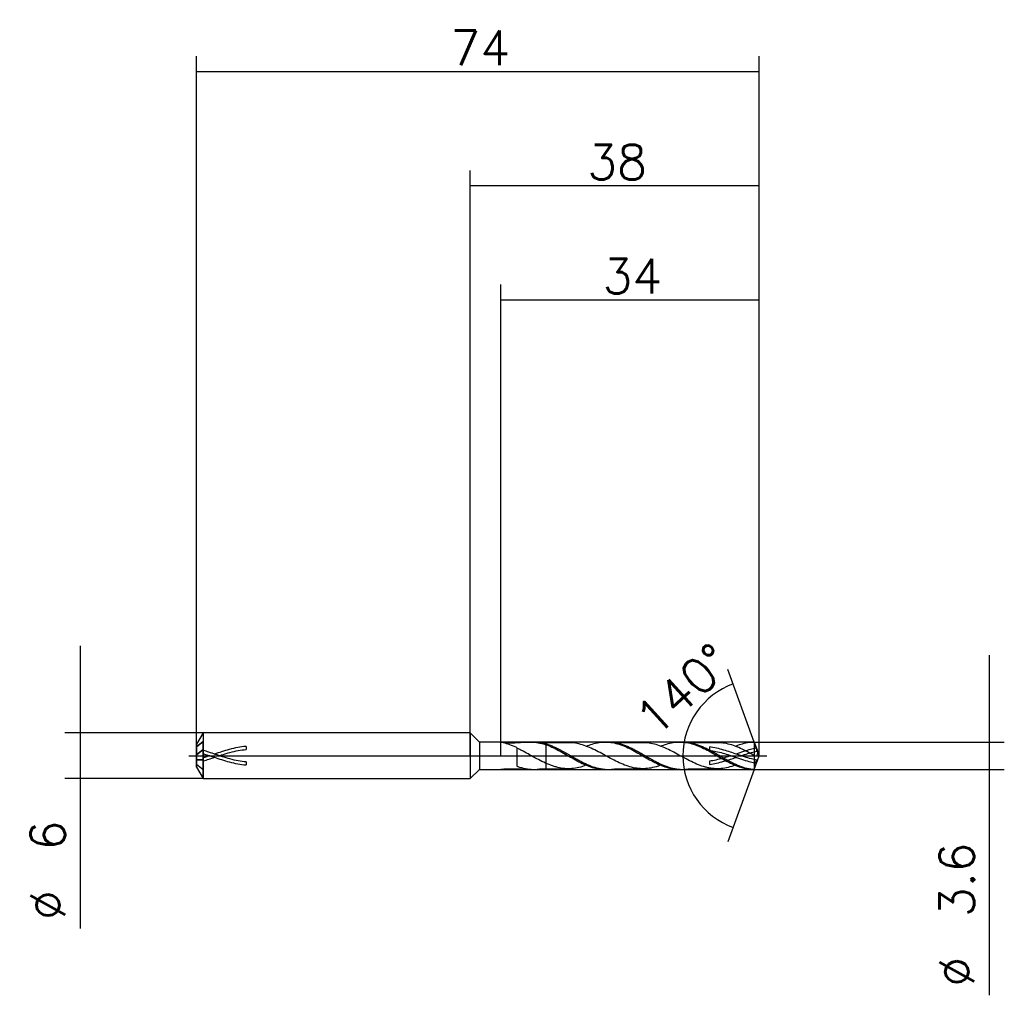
# Model space of a CAD drawing. Header units: millimetres. Extents: x -59 to 70, y -31 to 97.
import ezdxf
from ezdxf.lldxf.tags import DXFTag

# ---------------------------------------------------------------- set-up
doc = ezdxf.new("R2010")
doc.units = ezdxf.units.MM
doc.layers.get('DEFPOINTS').update_dxf_attribs({"linetype": 'CONTINUOUS'})
for name, color, linetype in [('1', 4, 'CONTINUOUS'), ('2', 7, 'CONTINUOUS'), ('3', 1, 'HIDDEN'), ('4', 2, 'CENTER'), ('CUT', 1, 'CONTINUOUS'), ('NOCUT', 7, 'CONTINUOUS'), ('SK1', 4, 'CONTINUOUS'), ('SK2', 7, 'CONTINUOUS'), ('SK3', 1, 'HIDDEN'), ('SK4', 2, 'CENTER')]:
    doc.layers.add(name, color=color, linetype=linetype)
doc.styles.add('blockfont', font='simplex.shx')
doc.styles.add('SIMPLEX', font='simplex')
tags = doc.linetypes.add('CENTER', pattern=[25.4, 12.7, -6.35, 0, -6.35]).pattern_tags.tags
tags[10:11] = [DXFTag(74, 4), DXFTag(75, 0), DXFTag(340, '0'), DXFTag(46, 0.0), DXFTag(50, 0.0), DXFTag(44, 0.0), DXFTag(45, 0.0)]
tags[8:9] = [DXFTag(74, 4), DXFTag(75, 0), DXFTag(340, '0'), DXFTag(46, 0.0), DXFTag(50, 0.0), DXFTag(44, 0.0), DXFTag(45, 0.0)]
tags[6:7] = [DXFTag(74, 4), DXFTag(75, 0), DXFTag(340, '0'), DXFTag(46, 0.0), DXFTag(50, 0.0), DXFTag(44, 0.0), DXFTag(45, 0.0)]
tags[4:5] = [DXFTag(74, 4), DXFTag(75, 0), DXFTag(340, '0'), DXFTag(46, 0.0), DXFTag(50, 0.0), DXFTag(44, 0.0), DXFTag(45, 0.0)]
tags = doc.linetypes.add('HIDDEN', pattern=[9.525, 6.35, -3.175]).pattern_tags.tags
tags[6:7] = [DXFTag(74, 4), DXFTag(75, 0), DXFTag(340, '0'), DXFTag(46, 0.0), DXFTag(50, 0.0), DXFTag(44, 0.0), DXFTag(45, 0.0)]
tags[4:5] = [DXFTag(74, 4), DXFTag(75, 0), DXFTag(340, '0'), DXFTag(46, 0.0), DXFTag(50, 0.0), DXFTag(44, 0.0), DXFTag(45, 0.0)]
doc.dimstyles.get("Standard").update_dxf_attribs({"dimtxt": 0.18, "dimasz": 0.18, "dimexe": 0.18, "dimexo": 0.0625, "dimgap": 0.09, "dimtad": 0, "dimtih": 1, "dimtoh": 1, "dimdec": 4, "dimzin": 0, "dimdsep": 46, "dimtxsty": 'Standard', "dimcen": 0.09, "dimadec": 0, "dimazin": 0, "dimtfac": 1, "dimtdec": 4, "dimtofl": 0, "dimtmove": 0, "dimatfit": 3, "dimfxl": 1, "dimtolj": 1, "dimtzin": 0, "dimarcsym": 0})

# ---------------------------------------------------------------- blocks, each defined once
blk = doc.blocks.new('DimnDraft3D1')
at = {"layer": '2'}
for p, q in [((0, 0), (0, 76.93)), ((38, 0), (38, 76.93)), ((0, 74.93), (38, 74.93))]:
    blk.add_line(p, q, dxfattribs=at)
for points in [[(0, 74.93), (4.569998, 75.531652), (4.570002, 74.328348), (0, 74.93)], [(38, 74.93), (33.430002, 74.328348), (33.429998, 75.531652), (38, 74.93)]]:
    blk.add_solid(points, dxfattribs=at)
at = {"layer": '2', "insert": (15.391604, 75.739271), "char_height": 4.57, "attachment_point": 7, "line_spacing_factor": 0.903614, "style": 'SIMPLEX'}
blk.add_mtext('\\W01.000;\\fsimplex.shx,bigfont.shx;38 ', dxfattribs=at)
blk = doc.blocks.new('DimnDraft3D2')
at = {"layer": 'SK2'}
for p, q in [((-51.2875, 14.425), (-51.2875, -22.732396)), ((-35.133975, 3), (-53.2875, 3)), ((-35.133975, -3), (-53.2875, -3))]:
    blk.add_line(p, q, dxfattribs=at)
for points in [[(-51.2875, 3), (-51.889152, 7.569998), (-50.685848, 7.570002), (-51.2875, 3)], [(-51.2875, -3), (-50.685848, -7.569998), (-51.889152, -7.570002), (-51.2875, -3)]]:
    blk.add_solid(points, dxfattribs=at)
at = {"layer": 'SK2', "char_height": 4.57, "attachment_point": 7, "rotation": 90, "line_spacing_factor": 0.903614, "style": 'SIMPLEX'}
for s, insert in [('\\W01.000;\\fsimplex.shx,bigfont.shx;6 ', (-53.239271, -12.449896)), ('\\W01.000;\\fsimplex.shx,bigfont.shx;%%c ', (-53.239271, -21.589896))]:
    blk.add_mtext(s, dxfattribs=dict(at, insert=insert))
blk = doc.blocks.new('DimnDraft3D3')
at = {"layer": '2'}
for p, q in [((68.2125, 13.225), (68.2125, -31.491188)), ((37.344854, 1.8), (70.2125, 1.8)), ((37.344854, -1.8), (70.2125, -1.8))]:
    blk.add_line(p, q, dxfattribs=at)
for points in [[(68.2125, 1.8), (67.610848, 6.369998), (68.814152, 6.370002), (68.2125, 1.8)], [(68.2125, -1.8), (68.814152, -6.369998), (67.610848, -6.370002), (68.2125, -1.8)]]:
    blk.add_solid(points, dxfattribs=at)
at = {"layer": '2', "char_height": 4.57, "attachment_point": 7, "rotation": 90, "line_spacing_factor": 0.903614, "style": 'SIMPLEX'}
for s, insert in [('\\W01.000;\\fsimplex.shx,bigfont.shx;3.6 ', (66.260729, -21.208688)), ('\\W01.000;\\fsimplex.shx,bigfont.shx;%%c ', (66.260729, -30.348688))]:
    blk.add_mtext(s, dxfattribs=dict(at, insert=insert))
blk = doc.blocks.new('DimnDraft3D4')
at = {"layer": '2'}
for p, q in [((4, 0), (4, 61.93)), ((38, 0), (38, 61.93)), ((4, 59.93), (38, 59.93))]:
    blk.add_line(p, q, dxfattribs=at)
for points in [[(4, 59.93), (8.569998, 60.531652), (8.570002, 59.328348), (4, 59.93)], [(38, 59.93), (33.430002, 59.328348), (33.429998, 60.531652), (38, 59.93)]]:
    blk.add_solid(points, dxfattribs=at)
at = {"layer": '2', "insert": (17.391604, 60.739271), "char_height": 4.57, "attachment_point": 7, "line_spacing_factor": 0.903614, "style": 'SIMPLEX'}
blk.add_mtext('\\W01.000;\\fsimplex.shx,bigfont.shx;34 ', dxfattribs=at)
blk = doc.blocks.new('DimnDraft3D5')
at = {"layer": 'SK2'}
for p, q in [((-36, 0), (-36, 91.93)), ((38, 0), (38, 91.93)), ((-36, 89.93), (38, 89.93))]:
    blk.add_line(p, q, dxfattribs=at)
for points in [[(-36, 89.93), (-31.430002, 90.531652), (-31.429998, 89.328348), (-36, 89.93)], [(38, 89.93), (33.430002, 89.328348), (33.429998, 90.531652), (38, 89.93)]]:
    blk.add_solid(points, dxfattribs=at)
at = {"layer": 'SK2', "insert": (-2.608396, 90.739271), "char_height": 4.57, "attachment_point": 7, "line_spacing_factor": 0.903614, "style": 'SIMPLEX'}
blk.add_mtext('\\W01.000;\\fsimplex.shx,bigfont.shx;74 ', dxfattribs=at)
blk = doc.blocks.new('DimnDraft3D6')
at = {"layer": '2'}
for p, q in [((37.344854, 1.8), (33.883003, 11.311356)), ((37.344854, -1.8), (33.883003, -11.311356))]:
    blk.add_line(p, q, dxfattribs=at)
blk.add_arc((38, 0), 10.037294, 110, 250, dxfattribs=at)
for points in [[(34.567043, 9.431971), (30.741716, 6.860252), (30.206447, 7.937947), (34.567043, 9.431971)], [(34.567043, -9.431971), (30.206451, -7.937949), (30.741712, -6.86025), (34.567043, -9.431971)]]:
    blk.add_solid(points, dxfattribs=at)
at = {"layer": '2', "insert": (24.347415, 2.2372), "char_height": 4.57, "attachment_point": 7, "rotation": 42.32335814, "line_spacing_factor": 0.903614, "style": 'SIMPLEX'}
blk.add_mtext('\\W01.000;\\fsimplex.shx,bigfont.shx;140%%d ', dxfattribs=at)

msp = doc.modelspace()

# ---------------------------------------------------------------- linework, layer by layer
at = {"layer": '1'}
for p, q in [((1.201, 1.799), (0, 3)), ((0, 3), (0, -2.3538)), ((3.9817, 1.7991), (1.201, 1.799)), ((1.201, 1.799), (1.201, -1.4115)), ((8.3243, 1.7992), (7.8681, 1.7992)), ((18.1144, 1.7995), (17.7564, 1.7995)), ((27.909, 1.7997), (27.5535, 1.7997)), ((38, 0), (37.3449, 1.8)), ((6.1112, 1.0595), (6.1112, -1.3655)), ((37.3449, -1.8), (38, 0)), ((0, -3), (1.201, -1.799)), ((0, -2.3538), (0, -3)), ((1.201, -1.4115), (1.201, -1.799)), ((1.201, -1.799), (3.9817, -1.7991)), ((7.8681, -1.7992), (8.3243, -1.7992)), ((17.7564, -1.7995), (18.1144, -1.7995)), ((27.5535, -1.7997), (27.909, -1.7997)), ((37.3449, -1.8), (37.3449, -1.7882))]:
    msp.add_line(p, q, dxfattribs=at)
for points, knots in [([(6.1112, 1.0595), (5.8144, 1.1982), (5.5142, 1.3227), (5.0727, 1.4845), (4.9264, 1.5345), (4.6393, 1.6262), (4.4982, 1.6679), (4.301, 1.7215), (4.2379, 1.7379), (4.1216, 1.7666), (4.0673, 1.7792), (3.989, 1.7964), (3.9661, 1.8007), (3.9903, 1.7972), (4.0078, 1.7945), (4.0559, 1.7877), (4.0858, 1.7836), (4.1843, 1.7712), (4.2608, 1.7626), (4.4188, 1.7473), (4.5015, 1.7404), (4.7498, 1.7228), (4.9186, 1.7149), (5.26, 1.7059), (5.4326, 1.7049), (5.7733, 1.7088), (5.9425, 1.7136), (6.447, 1.734), (6.782, 1.7561), (7.4309, 1.7915), (7.7431, 1.8041), (8.3519, 1.7905), (8.6487, 1.7638), (8.9452, 1.7108)], [0, 0, 0, 0, 0.125, 0.125, 0.1875, 0.1875, 0.25, 0.25, 0.28125, 0.28125, 0.3125, 0.3125, 0.34375, 0.34375, 0.359375, 0.359375, 0.375, 0.375, 0.40625, 0.40625, 0.4375, 0.4375, 0.5, 0.5, 0.5625, 0.5625, 0.625, 0.625, 0.75, 0.75, 0.875, 0.875, 1, 1, 1, 1]), ([(8.3277, 1.7993), (8.5658, 1.7991), (8.8054, 1.7832), (9.2093, 1.7293), (9.3718, 1.7001), (9.6971, 1.6292), (9.8596, 1.5875), (10.1831, 1.4906), (10.344, 1.435), (10.6688, 1.3147), (10.8322, 1.2495), (11.1591, 1.1064), (11.3227, 1.0287), (11.6487, 0.8692), (11.8118, 0.7873), (12.2968, 0.5275), (12.6198, 0.3443), (13.1097, 0.0647), (13.2734, -0.0319), (13.5999, -0.2208), (13.7633, -0.3125), (14.0876, -0.495), (14.2488, -0.5853), (14.5729, -0.7582), (14.7352, -0.8417), (15.2225, -1.0841), (15.552, -1.2317), (16.2021, -1.4783), (16.5243, -1.5793), (17.0115, -1.6899), (17.1747, -1.72), (17.5012, -1.7671), (17.665, -1.7833), (18.1549, -1.809), (18.4765, -1.7967), (18.8957, -1.7442), (18.9907, -1.7301), (19.0857, -1.7134)], [0, 0, 0, 0, 0.06652297, 0.06652297, 0.11187257, 0.11187257, 0.15722216, 0.15722216, 0.20257175, 0.20257175, 0.24792135, 0.24792135, 0.29327094, 0.29327094, 0.33862054, 0.33862054, 0.42931973, 0.42931973, 0.47466932, 0.47466932, 0.52001892, 0.52001892, 0.56536851, 0.56536851, 0.6107181, 0.6107181, 0.70141729, 0.70141729, 0.79211648, 0.79211648, 0.83746608, 0.83746608, 0.88281567, 0.88281567, 0.97351486, 0.97351486, 1, 1, 1, 1]), ([(8.9452, 1.7108), (9.5423, 1.6041), (10.1255, 1.4058), (11.0147, 1.0088), (11.3139, 0.8595), (11.9045, 0.5456), (12.1982, 0.38), (12.7884, 0.0417), (13.0871, -0.1325), (13.6807, -0.4703), (13.9748, -0.6336), (14.5636, -0.9393), (14.8582, -1.0818), (15.4538, -1.3364), (15.7507, -1.4465), (16.34, -1.624), (16.6338, -1.6918), (17.2039, -1.778), (17.4815, -1.7994), (17.7564, -1.7995)], [0, 0, 0, 0, 0.20146007, 0.20146007, 0.30219011, 0.30219011, 0.40292014, 0.40292014, 0.50365018, 0.50365018, 0.60438021, 0.60438021, 0.70511025, 0.70511025, 0.80584029, 0.80584029, 0.90657032, 0.90657032, 1, 1, 1, 1]), ([(12.9117, 1.7124), (12.7539, 1.7116), (12.4606, 1.7106), (12.0562, 1.7118), (11.6943, 1.712), (11.3521, 1.7109), (11.0054, 1.7119), (10.6866, 1.7115), (10.3939, 1.7111), (10.1234, 1.7118), (9.8567, 1.7119), (9.6406, 1.7119), (9.5135, 1.7102), (9.4539, 1.7084), (9.4266, 1.7064), (9.4151, 1.704), (9.4117, 1.7022), (9.4113, 1.701), (9.4114, 1.7006)], [0, 0, 0, 0, 0.13240981, 0.24616894, 0.33957047, 0.43613522, 0.53333203, 0.63063716, 0.70370145, 0.77897995, 0.85752909, 0.92819929, 0.95856051, 0.97270319, 0.98497084, 0.9908083, 0.99680507, 1, 1, 1, 1]), ([(25.0499, -1.2488), (24.8464, -1.3251), (24.6436, -1.3933), (24.1344, -1.5424), (23.8275, -1.6087), (23.2079, -1.6992), (22.8994, -1.7159), (22.2867, -1.7053), (21.9811, -1.6738), (21.3659, -1.5649), (21.0546, -1.4855), (20.4395, -1.2871), (20.1342, -1.1693), (19.5212, -0.9007), (19.2127, -0.7513), (18.5931, -0.4319), (18.2866, -0.2652), (17.6736, 0.0703), (17.3676, 0.24), (16.7491, 0.5692), (16.4387, 0.7294), (15.8248, 1.0186), (15.5192, 1.15), (14.9047, 1.3774), (14.594, 1.4735), (13.9741, 1.6196), (13.6634, 1.6684), (13.2064, 1.7063), (13.0599, 1.7122), (12.9137, 1.7122)], [0, 0, 0, 0, 0.0504274, 0.0504274, 0.1265427, 0.1265427, 0.20265801, 0.20265801, 0.27877331, 0.27877331, 0.35488862, 0.35488862, 0.43100393, 0.43100393, 0.50711923, 0.50711923, 0.58323454, 0.58323454, 0.65934984, 0.65934984, 0.73546515, 0.73546515, 0.81158045, 0.81158045, 0.88769576, 0.88769576, 0.96381107, 0.96381107, 1, 1, 1, 1]), ([(15.2473, 1.2476), (15.5145, 1.3587), (15.7808, 1.4556), (16.34, 1.624), (16.6338, 1.6918), (17.2253, 1.7813), (17.5249, 1.8026), (18.1166, 1.7956), (18.4103, 1.7678), (18.9996, 1.666), (19.2963, 1.5915), (20.1901, 1.3049), (20.7731, 1.0363), (21.6633, 0.5659), (21.9623, 0.398), (22.5524, 0.0603), (22.8461, -0.1109), (23.4363, -0.4473), (23.7353, -0.6139), (24.3287, -0.9235), (24.6227, -1.0665), (25.2116, -1.3208), (25.5063, -1.4322), (26.1022, -1.6152), (26.3987, -1.6852), (26.9777, -1.7764), (27.2614, -1.7994), (27.5468, -1.7997)], [0, 0, 0, 0, 0.06476412, 0.06476412, 0.13689677, 0.13689677, 0.20902943, 0.20902943, 0.28116208, 0.28116208, 0.35329474, 0.35329474, 0.49756004, 0.49756004, 0.5696927, 0.5696927, 0.64182535, 0.64182535, 0.71395801, 0.71395801, 0.78609066, 0.78609066, 0.85822332, 0.85822332, 0.93035597, 0.93035597, 1, 1, 1, 1]), ([(18.1181, 1.7994), (18.3461, 1.7992), (18.5728, 1.7846), (18.9632, 1.7358), (19.1262, 1.7087), (19.4515, 1.6393), (19.6152, 1.5968), (19.9427, 1.5013), (20.106, 1.4479), (20.43, 1.3284), (20.5909, 1.2622), (20.9151, 1.1228), (21.0778, 1.0491), (21.4025, 0.8905), (21.5651, 0.8061), (21.8934, 0.6326), (22.0572, 0.5445), (22.3822, 0.363), (22.5434, 0.2694), (22.867, 0.0834), (23.0292, -0.0097), (23.3543, -0.1953), (23.5162, -0.2898), (23.8426, -0.4753), (24.0076, -0.5655), (24.3339, -0.74), (24.4957, -0.8253), (24.981, -1.0685), (25.3052, -1.2133), (25.9555, -1.4661), (26.2859, -1.5689), (26.7715, -1.6835), (26.933, -1.7148), (27.2572, -1.7627), (27.4198, -1.7797), (27.9056, -1.8097), (28.2365, -1.7997), (28.6588, -1.7491), (28.7559, -1.7347), (28.8529, -1.7179)], [0, 0, 0, 0, 0.06389741, 0.06389741, 0.10933948, 0.10933948, 0.15478155, 0.15478155, 0.20022362, 0.20022362, 0.24566569, 0.24566569, 0.29110775, 0.29110775, 0.33654982, 0.33654982, 0.38199189, 0.38199189, 0.42743396, 0.42743396, 0.47287603, 0.47287603, 0.51831809, 0.51831809, 0.56376016, 0.56376016, 0.60920223, 0.60920223, 0.70008637, 0.70008637, 0.7909705, 0.7909705, 0.83641257, 0.83641257, 0.88185464, 0.88185464, 0.97273877, 0.97273877, 1, 1, 1, 1]), ([(22.6975, 1.7116), (22.5513, 1.712), (22.2724, 1.7125), (21.9056, 1.711), (21.6043, 1.711), (21.3496, 1.7119), (21.0952, 1.7121), (20.835, 1.711), (20.5734, 1.7108), (20.1988, 1.7125), (19.8256, 1.7113), (19.4731, 1.7111), (19.2861, 1.7122), (19.1839, 1.7114), (19.1468, 1.7099), (19.1313, 1.7088), (19.1241, 1.7076), (19.1217, 1.7064), (19.1214, 1.7057), (19.1214, 1.7055)], [0, 0, 0, 0, 0.12066192, 0.23002579, 0.30219333, 0.36923331, 0.43999922, 0.51190126, 0.58375733, 0.65564744, 0.82076072, 0.89061846, 0.9478511, 0.97200684, 0.9827401, 0.98783319, 0.99284601, 0.99805185, 1, 1, 1, 1]), ([(34.8253, -1.2548), (34.7525, -1.2821), (34.6798, -1.3082), (34.3005, -1.4389), (33.9942, -1.524), (33.3774, -1.6515), (33.0662, -1.6908), (32.452, -1.7216), (32.1463, -1.7086), (31.6861, -1.6568), (31.5325, -1.6339), (31.2235, -1.5741), (31.0676, -1.5374), (30.6037, -1.414), (30.2974, -1.3101), (29.6842, -1.0679), (29.3775, -0.9295), (28.7571, -0.6258), (28.4471, -0.4626), (27.827, -0.127), (27.5164, 0.0458), (26.9019, 0.3801), (26.5964, 0.5444), (25.9817, 0.852), (25.6704, 0.9987), (25.053, 1.2533), (24.747, 1.3631), (24.1344, 1.5424), (23.8275, 1.6087), (23.2432, 1.6941), (22.9697, 1.7117), (22.6979, 1.7115)], [0, 0, 0, 0, 0.01805438, 0.01805438, 0.09425666, 0.09425666, 0.17045893, 0.17045893, 0.24666121, 0.24666121, 0.28476234, 0.28476234, 0.32286348, 0.32286348, 0.39906575, 0.39906575, 0.47526803, 0.47526803, 0.5514703, 0.5514703, 0.62767258, 0.62767258, 0.70387485, 0.70387485, 0.78007712, 0.78007712, 0.8562794, 0.8562794, 0.93248167, 0.93248167, 1, 1, 1, 1]), ([(25.047, 1.2487), (25.2983, 1.3531), (25.5501, 1.4456), (26.1022, 1.6152), (26.3987, 1.6852), (26.9879, 1.7779), (27.2816, 1.801), (27.8733, 1.7984), (28.1729, 1.7722), (28.7642, 1.6734), (29.0579, 1.6011), (29.6472, 1.4155), (29.9441, 1.3015), (30.8373, 0.9098), (31.4201, 0.5904), (32.3105, 0.081), (32.6091, -0.0931), (33.199, -0.4303), (33.4926, -0.5945), (34.0829, -0.9045), (34.3819, -1.0512), (34.9749, -1.3097), (35.2688, -1.4219), (36.152, -1.6978), (36.7478, -1.8), (37.3449, -1.8)], [0, 0, 0, 0, 0.06157501, 0.06157501, 0.13376154, 0.13376154, 0.20594808, 0.20594808, 0.27813462, 0.27813462, 0.35032116, 0.35032116, 0.4225077, 0.4225077, 0.56688077, 0.56688077, 0.63906731, 0.63906731, 0.71125385, 0.71125385, 0.78344039, 0.78344039, 0.85562692, 0.85562692, 1, 1, 1, 1]), ([(27.9046, 1.7997), (28.1236, 1.7999), (28.3438, 1.7869), (28.7238, 1.7413), (28.8851, 1.7144), (29.2091, 1.6478), (29.3716, 1.6084), (29.6954, 1.5149), (29.8572, 1.4612), (30.1841, 1.3432), (30.3493, 1.2788), (30.6754, 1.1392), (30.8367, 1.0634), (31.1611, 0.9075), (31.3235, 0.8266), (31.647, 0.6557), (31.8084, 0.5663), (32.1339, 0.385), (32.2985, 0.2925), (32.6265, 0.1057), (32.7886, 0.0104), (33.1126, -0.1778), (33.2753, -0.2692), (33.7604, -0.5443), (34.0842, -0.7214), (34.7393, -1.0509), (35.0646, -1.2002), (35.7128, -1.4522), (36.0346, -1.558), (36.5254, -1.6748), (36.6901, -1.7076), (37.0168, -1.7592), (37.1803, -1.7774), (37.3449, -1.7882)], [0, 0, 0, 0, 0.06924525, 0.06924525, 0.12095385, 0.12095385, 0.17266245, 0.17266245, 0.22437104, 0.22437104, 0.27607964, 0.27607964, 0.32778824, 0.32778824, 0.37949684, 0.37949684, 0.43120543, 0.43120543, 0.48291403, 0.48291403, 0.53462263, 0.53462263, 0.58633122, 0.58633122, 0.68974842, 0.68974842, 0.79316561, 0.79316561, 0.89658281, 0.89658281, 0.9482914, 0.9482914, 1, 1, 1, 1]), ([(32.4932, 1.7124), (32.3362, 1.7117), (32.0313, 1.7108), (31.637, 1.7114), (31.3165, 1.7122), (31.0576, 1.7113), (30.8012, 1.7109), (30.5403, 1.7118), (30.2784, 1.7116), (29.9045, 1.7111), (29.5339, 1.7122), (29.1893, 1.7117), (29.0134, 1.7118), (28.9236, 1.7105), (28.8959, 1.7088), (28.8886, 1.7074), (28.8876, 1.7066), (28.8876, 1.7061)], [0, 0, 0, 0, 0.12871575, 0.24994471, 0.32353725, 0.39151723, 0.46226295, 0.53378859, 0.60539781, 0.6770308, 0.84048976, 0.90845717, 0.96117576, 0.98196842, 0.9910102, 0.99549756, 1, 1, 1, 1]), ([(37.3769, 0.0073), (37.0679, 0.1767), (36.7619, 0.3456), (36.1487, 0.6658), (35.8422, 0.8204), (35.2218, 1.1016), (34.9138, 1.2276), (34.3005, 1.4389), (33.9942, 1.524), (33.3774, 1.6515), (33.0662, 1.6908), (32.6719, 1.7106), (32.5848, 1.7127), (32.4978, 1.7126)], [0, 0, 0, 0, 0.1892521, 0.1892521, 0.3785042, 0.3785042, 0.56775631, 0.56775631, 0.75700841, 0.75700841, 0.94626051, 0.94626051, 1, 1, 1, 1]), ([(34.8188, 1.2404), (35.0678, 1.3447), (35.3153, 1.4364), (36.152, 1.6978), (36.7478, 1.8), (37.3449, 1.8)], [0, 0, 0, 0, 0.29626991, 0.29626991, 1, 1, 1, 1]), ([(37.3449, 1.8), (37.4323, 1.5596), (37.5208, 1.3202), (37.64, 0.9801), (37.6777, 0.8693), (37.7413, 0.6502), (37.7673, 0.5406), (37.7827, 0.3341), (37.7694, 0.2363), (37.7142, 0.0798), (37.6743, 0.0185), (37.591, -0.0597), (37.5466, -0.0773), (37.4599, -0.0676), (37.4172, -0.0402), (37.3769, 0.0073)], [0, 0, 0, 0, 0.25, 0.25, 0.375, 0.375, 0.5, 0.5, 0.625, 0.625, 0.75, 0.75, 0.875, 0.875, 1, 1, 1, 1]), ([(7.8075, 0.1096), (7.5205, 0.2669), (7.2393, 0.4278), (6.8173, 0.6557), (6.6767, 0.73), (6.3947, 0.8734), (6.2531, 0.9418), (6.1112, 1.0086)], [0, 0, 0, 0, 0.5, 0.5, 0.75, 0.75, 1, 1, 1, 1]), ([(15.2613, -1.2453), (15.2448, -1.2515), (15.2284, -1.2576), (14.9047, -1.3774), (14.594, -1.4735), (13.9741, -1.6196), (13.6634, -1.6684), (13.044, -1.7198), (12.7374, -1.7172), (12.1243, -1.6664), (11.8179, -1.6168), (11.3535, -1.5061), (11.1979, -1.464), (10.8892, -1.3691), (10.7355, -1.316), (10.2754, -1.1441), (9.9702, -1.013), (9.3553, -0.7214), (9.0447, -0.5616), (8.4261, -0.2311), (8.1181, -0.0605), (7.8075, 0.1096)], [0, 0, 0, 0, 0.00664286, 0.00664286, 0.1308125, 0.1308125, 0.25498214, 0.25498214, 0.37915179, 0.37915179, 0.50332143, 0.50332143, 0.56540625, 0.56540625, 0.62749107, 0.62749107, 0.75166071, 0.75166071, 0.87583036, 0.87583036, 1, 1, 1, 1]), ([(37.3449, -1.7882), (37.3573, -1.7497), (37.3662, -1.7187), (37.3768, -1.6706), (37.3769, -1.6578), (37.377, -1.6128), (37.3769, -1.5742), (37.377, -1.4324), (37.3768, -1.3027), (37.3771, -0.9881), (37.3768, -0.8044), (37.377, -0.5099), (37.377, -0.4093), (37.3769, -0.2035), (37.3769, -0.0973), (37.3769, 0.0073)], [0, 0, 0, 0, 0.0625, 0.0625, 0.125, 0.125, 0.25, 0.25, 0.5, 0.5, 0.75, 0.75, 0.875, 0.875, 1, 1, 1, 1]), ([(37.6634, -0.7973), (37.6711, -0.7728), (37.678, -0.7481), (37.6947, -0.6734), (37.6958, -0.6325), (37.6806, -0.588), (37.6646, -0.587), (37.6279, -0.6171), (37.6071, -0.6529), (37.5715, -0.7494), (37.5566, -0.8095), (37.5406, -0.9145), (37.5404, -0.9567), (37.5461, -0.9784)], [0, 0, 0, 0, 0.08285813, 0.08285813, 0.26628651, 0.26628651, 0.44971488, 0.44971488, 0.63314325, 0.63314325, 0.81657163, 0.81657163, 1, 1, 1, 1]), ([(37.5726, -0.991), (37.5745, -0.9895), (37.5763, -0.9876), (37.5935, -0.9685), (37.6131, -0.9303), (37.6432, -0.8564), (37.6539, -0.827), (37.6634, -0.7973)], [0, 0, 0, 0, 0.07641305, 0.07641305, 0.67293727, 0.67293727, 1, 1, 1, 1]), ([(3.978, -1.799), (3.9788, -1.7989), (3.9802, -1.7987), (3.9903, -1.7972), (4.0078, -1.7945), (4.0559, -1.7877), (4.0858, -1.7836), (4.1843, -1.7712), (4.2608, -1.7626), (4.4188, -1.7473), (4.5015, -1.7404), (4.7498, -1.7228), (4.9186, -1.7149), (5.26, -1.7059), (5.4326, -1.7049), (5.7733, -1.7088), (5.9425, -1.7136), (6.447, -1.734), (6.782, -1.7561), (7.3707, -1.7882), (7.6268, -1.7992), (7.8772, -1.7992)], [0, 0, 0, 0, 0.00751376, 0.00751376, 0.03803754, 0.03803754, 0.06856131, 0.06856131, 0.12960887, 0.12960887, 0.19065642, 0.19065642, 0.31275153, 0.31275153, 0.43484664, 0.43484664, 0.55694174, 0.55694174, 0.80113196, 0.80113196, 1, 1, 1, 1]), ([(6.1112, -1.3655), (6.2742, -1.4285), (6.4393, -1.4829), (6.7669, -1.582), (6.9318, -1.625), (7.2582, -1.6977), (7.4202, -1.7271), (7.7451, -1.7707), (7.9074, -1.7855), (8.3917, -1.8086), (8.7181, -1.7949), (9.1219, -1.741), (9.1979, -1.7292), (9.2738, -1.7159)], [0, 0, 0, 0, 0.15465734, 0.15465734, 0.30931468, 0.30931468, 0.46397202, 0.46397202, 0.61862936, 0.61862936, 0.92794404, 0.92794404, 1, 1, 1, 1]), ([(9.2063, -1.7098), (9.2063, -1.71), (9.207, -1.7104), (9.2115, -1.7108), (9.2204, -1.7112), (9.2387, -1.7114), (9.298, -1.7116), (9.4061, -1.7114), (9.5787, -1.7116), (9.855, -1.7121), (10.2115, -1.7115), (10.6219, -1.7112), (11.017, -1.712), (11.3998, -1.7107), (11.8237, -1.7127), (12.3235, -1.7102), (12.7053, -1.7115), (12.9124, -1.7124)], [0, 0, 0, 0, 0.00324722, 0.00719894, 0.01116149, 0.0154439, 0.0258618, 0.06063966, 0.10084858, 0.16482946, 0.28199336, 0.38690141, 0.49390321, 0.5989423, 0.69386432, 0.83387969, 1, 1, 1, 1]), ([(18.9742, -1.7099), (18.9742, -1.7101), (18.975, -1.7105), (18.9793, -1.711), (18.9873, -1.7114), (19.0033, -1.7118), (19.0594, -1.7121), (19.1727, -1.712), (19.3587, -1.7117), (19.6628, -1.7107), (20.0419, -1.7125), (20.4661, -1.7111), (20.8597, -1.7109), (21.2386, -1.7126), (21.6488, -1.7105), (22.132, -1.7123), (22.4992, -1.7118), (22.7015, -1.7115)], [0, 0, 0, 0, 0.00352976, 0.00737714, 0.01123543, 0.0153359, 0.0249892, 0.05975472, 0.10341948, 0.17425694, 0.30146782, 0.40567892, 0.51209392, 0.61503443, 0.70748838, 0.83886369, 1, 1, 1, 1]), ([(28.7634, -1.7092), (28.7634, -1.7092), (28.7634, -1.7095), (28.7647, -1.71), (28.7697, -1.7105), (28.7778, -1.7109), (28.7935, -1.7112), (28.8454, -1.7116), (28.9519, -1.7115), (29.1286, -1.7117), (29.4242, -1.7122), (29.7975, -1.7112), (30.2204, -1.7115), (30.6168, -1.7117), (31.0003, -1.7108), (31.4246, -1.7127), (31.9186, -1.7101), (32.2942, -1.7115), (32.4951, -1.7124)], [0, 0, 0, 0, 0.0006055, 0.00434001, 0.0079239, 0.01156306, 0.01545471, 0.02458381, 0.05650538, 0.09853498, 0.16602332, 0.29127457, 0.39586169, 0.50247348, 0.6067238, 0.70106895, 0.84011777, 1, 1, 1, 1])]:
    msp.add_open_spline(points, degree=3, knots=knots, dxfattribs=at)
msp.add_open_spline([(37.5461, -0.9784), (37.5494, -0.9909), (37.5546, -0.997), (37.5612, -0.9966)], degree=3, dxfattribs=at)
at = {"layer": '3'}
for points, knots in [([(37.6735, -0.5896), (37.4352, -0.5376), (36.8896, -0.4065), (36.0055, -0.137), (35.0847, 0.172), (34.1789, 0.4776), (33.3004, 0.7519), (32.382, 0.9955), (31.7562, 1.1092), (31.4414, 1.155)], [0, 0, 0, 0, 0.11478714, 0.26279426, 0.42575078, 0.55799402, 0.69891202, 0.84854499, 1, 1, 1, 1]), ([(31.4694, 0.7251), (31.7452, 0.6843), (32.3244, 0.5789), (33.1921, 0.3471), (34.0576, 0.0767), (34.9602, -0.2282), (35.8879, -0.5391), (36.777, -0.81), (37.3253, -0.9415), (37.5606, -0.9928)], [0, 0, 0, 0, 0.13590169, 0.28540075, 0.42751528, 0.56221731, 0.73004557, 0.88418601, 1, 1, 1, 1]), ([(31.4703, 1.1472), (31.4703, 1.1608), (31.4703, 1.1507), (31.4703, 1.0958), (31.4703, 1.0488), (31.4703, 0.9448), (31.4703, 0.8853), (31.4703, 0.7863), (31.4703, 0.7498), (31.4703, 0.7318), (31.4703, 0.7297), (31.4703, 0.73)], [0, 0, 0, 0, 0.23075009, 0.23075009, 0.46150018, 0.46150018, 0.69225027, 0.69225027, 0.92300036, 0.92300036, 1, 1, 1, 1]), ([(37.5606, 0.9928), (37.3253, 0.9415), (36.777, 0.81), (35.9035, 0.5438), (35.265, 0.3303), (34.9398, 0.2209)], [0, 0, 0, 0, 0.26926637, 0.62764138, 1, 1, 1, 1]), ([(35.607, 0.0022), (35.7501, 0.0495), (36.2007, 0.1965), (36.8955, 0.4082), (37.4472, 0.5407), (37.6915, 0.5939)], [0, 0, 0, 0, 0.20597438, 0.64832785, 1, 1, 1, 1]), ([(37.6868, 0.6063), (37.6939, 0.6222), (37.6956, 0.6509), (37.6832, 0.7356), (37.6654, 0.7952), (37.6272, 0.8989), (37.6067, 0.9442), (37.5778, 0.9886), (37.5675, 0.9974), (37.5596, 0.9965)], [0, 0, 0, 0, 0.23289461, 0.23289461, 0.51608113, 0.51608113, 0.79926765, 0.79926765, 1, 1, 1, 1]), ([(34.2774, -0.001), (34.2091, -0.0236), (33.8524, -0.1408), (33.1921, -0.3471), (32.3244, -0.5789), (31.7452, -0.6843), (31.4694, -0.7251)], [0, 0, 0, 0, 0.07288624, 0.38107717, 0.70528229, 1, 1, 1, 1]), ([(31.4703, -0.73), (31.4703, -0.7305), (31.4703, -0.7403), (31.4703, -0.7865), (31.4703, -0.8331), (31.4703, -0.9381), (31.4703, -0.9974), (31.4703, -1.0857), (31.4703, -1.1173), (31.4703, -1.1355)], [0, 0, 0, 0, 0.19280454, 0.19280454, 0.48216697, 0.48216697, 0.7715294, 0.7715294, 1, 1, 1, 1]), ([(31.4704, -1.1497), (31.7755, -1.1051), (32.3916, -0.9933), (33.3004, -0.7518), (34.1519, -0.486), (34.6922, -0.3043), (34.9399, -0.221)], [0, 0, 0, 0, 0.26374072, 0.5325822, 0.78576575, 1, 1, 1, 1]), ([(37.6634, -0.7973), (37.658, -0.8142), (37.6522, -0.831), (37.6272, -0.8989), (37.6067, -0.9442), (37.5728, -0.9962), (37.5593, -1.0029), (37.5429, -0.9781), (37.5395, -0.946), (37.5485, -0.8507), (37.5609, -0.79), (37.5932, -0.6851), (37.6135, -0.6399), (37.6477, -0.5973), (37.662, -0.589), (37.673, -0.5923)], [0, 0, 0, 0, 0.05080149, 0.05080149, 0.21498833, 0.21498833, 0.37917518, 0.37917518, 0.54336203, 0.54336203, 0.70754887, 0.70754887, 0.87173572, 0.87173572, 1, 1, 1, 1]), ([(37.6814, -0.5978), (37.6929, -0.6103), (37.6968, -0.6426), (37.6853, -0.7212), (37.6753, -0.7595), (37.6634, -0.7973)], [0, 0, 0, 0, 0.59151189, 0.59151189, 1, 1, 1, 1])]:
    msp.add_open_spline(points, degree=3, knots=knots, dxfattribs=at)
for points in [[(37.6814, 0.5978), (37.6834, 0.6), (37.6852, 0.6028), (37.6868, 0.6063)], [(31.4703, -1.1355), (31.4703, -1.1404), (31.4703, -1.1443), (31.4703, -1.1472)]]:
    msp.add_open_spline(points, degree=3, dxfattribs=at)
at = {"layer": '4'}
msp.add_line((-1, 0), (39, 0), dxfattribs=at)
at = {"layer": 'CUT'}
for p, q in [((37.3449, 1.8), (10, 1.7992)), ((10, -1.7992), (10, 1.7992)), ((38, 0), (37.3449, 1.8)), ((37.3449, 1.8), (37.3449, -1.8)), ((37.3449, -1.8), (38, 0)), ((10, -1.7992), (37.3449, -1.8))]:
    msp.add_line(p, q, dxfattribs=at)
at = {"layer": 'DEFPOINTS'}
for p in [(-36, 0), (0, 0), (4, 0), (38, 0)]:
    msp.add_point(p, dxfattribs=at)
at = {"layer": 'NOCUT'}
for p, q in [((-35.134, 3), (-36, 1.5)), ((0, 3), (-35.134, 3)), ((-35.134, 3), (-35.134, -3)), ((1.201, 1.799), (0, 3)), ((0, 3), (0, -3)), ((-36, 1.5), (-36, -1.5)), ((10, 1.7992), (1.201, 1.799)), ((1.201, 1.799), (1.201, -1.799)), ((10, -1.7992), (10, 1.7992)), ((-36, -1.5), (-35.134, -3)), ((0, -3), (1.201, -1.799)), ((1.201, -1.799), (10, -1.7992)), ((-35.134, -3), (0, -3))]:
    msp.add_line(p, q, dxfattribs=at)
at = {"layer": 'SK1'}
for p, q in [((-35.134, 3), (-36, 1.5)), ((0, 3), (-35.134, 3)), ((-35.134, 3), (-35.134, 1.8766)), ((0, 3), (0, -3)), ((-36, 1.5), (-36, 1.1618)), ((-35.134, 1.8766), (-35.1, 1.8766)), ((-35.1, 1.8766), (-35.1, 0.8092)), ((-36, 0.0944), (-36, 1.1618)), ((-36, -1.5), (-36, 0.0944)), ((-35.1, 0.8092), (-35.134, 0.8092)), ((-35.134, -3), (-35.134, 0.8092)), ((-36, -1.5), (-35.134, -3)), ((-35.134, -3), (0, -3))]:
    msp.add_line(p, q, dxfattribs=at)
for points in [[(-36, 1.1618), (-35.7213, 1.4024), (-35.4275, 1.6395), (-35.134, 1.8766)], [(-35.134, 0.8092), (-35.4275, 0.5721), (-35.7212, 0.3351), (-36, 0.0944)]]:
    msp.add_open_spline(points, degree=3, dxfattribs=at)
at = {"layer": 'SK3'}
for p, q in [((-35.134, 0.8092), (-35.134, 1.8766)), ((-35.1, 1.8766), (-35.134, 1.8766)), ((-35.1, 0.8092), (-35.1, 1.8766)), ((-36, 0.0944), (-36, 1.1618)), ((-36, -0.5337), (-36, 0.0944)), ((-35.134, 0.8092), (-35.1, 0.8092)), ((-35.1, 0.8092), (-35.1, -0.5337)), ((-36, -1.1618), (-36, -0.5337)), ((-35.1, -0.5337), (-36, -0.5337)), ((-36, -0.5337), (-35.1, -0.5337)), ((-35.1, -1.8766), (-35.1, -0.5337)), ((-35.1, -1.8766), (-35.134, -1.8766))]:
    msp.add_line(p, q, dxfattribs=at)
for points in [[(-35.134, 1.8766), (-35.4275, 1.6396), (-35.7212, 1.4025), (-36, 1.1618)], [(-36, 0.0944), (-35.7213, 0.335), (-35.4275, 0.5721), (-35.134, 0.8092)], [(-35.134, -1.8766), (-35.4275, -1.6396), (-35.7212, -1.4025), (-36, -1.1618)], [(-29.4703, -1.0697), (-29.4703, -1.0949), (-29.4703, -1.1181), (-29.4703, -1.1384)]]:
    msp.add_open_spline(points, degree=3, dxfattribs=at)
for points, knots in [([(-35.1012, 0.2698), (-34.8969, 0.2079), (-34.4099, 0.0568), (-33.6116, -0.2142), (-32.6776, -0.5276), (-31.6568, -0.8367), (-30.578, -1.0932), (-29.8392, -1.1866), (-29.4699, -1.2154)], [0, 0, 0, 0, 0.10894782, 0.25963741, 0.42551643, 0.60675525, 0.80344479, 1, 1, 1, 1]), ([(-29.4693, -0.8136), (-29.8172, -0.7861), (-30.5239, -0.6966), (-31.5645, -0.4479), (-32.5663, -0.1441), (-33.4929, 0.1671), (-34.329, 0.4503), (-34.856, 0.6137), (-35.0995, 0.6871)], [0, 0, 0, 0, 0.18549752, 0.37674627, 0.5546807, 0.71926276, 0.87032613, 1, 1, 1, 1]), ([(-29.4699, 1.2154), (-29.8392, 1.1866), (-30.578, 1.0932), (-31.6568, 0.8367), (-32.6712, 0.5295), (-33.3162, 0.3134), (-33.621, 0.2105)], [0, 0, 0, 0, 0.26670769, 0.53359765, 0.77952238, 1, 1, 1, 1]), ([(-32.9865, 0.002), (-32.8548, 0.0456), (-32.3891, 0.1978), (-31.5645, 0.4479), (-30.5239, 0.6966), (-29.8172, 0.7861), (-29.4693, 0.8136)], [0, 0, 0, 0, 0.11226686, 0.39704024, 0.70312237, 1, 1, 1, 1]), ([(-29.4703, 1.2201), (-29.4703, 1.2201), (-29.4703, 1.2181), (-29.4703, 1.2028), (-29.4703, 1.1734), (-29.4703, 1.0831), (-29.4703, 1.0228), (-29.4703, 0.9169), (-29.4703, 0.8706), (-29.4703, 0.8277), (-29.4703, 0.8195), (-29.4703, 0.8192)], [0, 0, 0, 0, 0.0805478, 0.0805478, 0.33175126, 0.33175126, 0.58295472, 0.58295472, 0.83415817, 0.83415817, 1, 1, 1, 1]), ([(-34.2524, -0.0015), (-34.331, -0.0275), (-34.614, -0.1201), (-34.8969, -0.2079), (-35.1012, -0.2698)], [0, 0, 0, 0, 0.27774381, 1, 1, 1, 1]), ([(-35.0995, -0.6871), (-34.856, -0.6137), (-34.3632, -0.4609), (-33.8704, -0.2949), (-33.621, -0.2108)], [0, 0, 0, 0, 0.49399568, 1, 1, 1, 1])]:
    msp.add_open_spline(points, degree=3, knots=knots, dxfattribs=at)
at = {"layer": 'SK3', "extrusion": (-2.003e-07, 7.28372e-16, -1)}
msp.add_open_spline([(-29.4703, -0.8192), (-29.4703, -0.819), (-29.4703, -0.8209), (-29.4703, -0.8362), (-29.4703, -0.8656), (-29.4703, -0.9563), (-29.4703, -1.0159), (-29.4703, -1.0697)], degree=3, knots=[0, 0, 0, 0, 0.14523001, 0.14523001, 0.572615, 0.572615, 1, 1, 1, 1], dxfattribs=at)
at = {"layer": 'SK3', "extrusion": (2.12788e-07, 2.51905e-15, -1)}
msp.add_open_spline([(-29.4703, -1.1384), (-29.4703, -1.1614), (-29.4703, -1.1805), (-29.4703, -1.2118), (-29.4703, -1.2202), (-29.4703, -1.2201)], degree=3, knots=[0, 0, 0, 0, 0.43880889, 0.43880889, 1, 1, 1, 1], dxfattribs=at)
at = {"layer": 'SK4'}
msp.add_line((-37, 0), (39, 0), dxfattribs=at)

# ---------------------------------------------------------------- dimensions: what is measured, and where the dimension line sits
at = {"layer": '2', "lineweight": -3}
for base, p1, text, picture, middle in [((38, 74.93), (0, 0), '\\C7;38', 'DimnDraft3D1', (19, 74.93)), ((38, 59.93), (4, 0), '\\C7;34', 'DimnDraft3D4', (21, 59.93))]:
    dim = msp.add_linear_dim(base=base, p1=p1, p2=(38, 0), text=text, dimstyle='Standard', override={"dimtxt": 4.57, "dimasz": 4.57, "dimexe": 2, "dimexo": 0, "dimgap": 2.285, "dimtad": 1, "dimtih": 0, "dimdec": 3, "dimzin": 8, "dimtxsty": 'blockfont', "dimsah": 1, "dimclrd": 7, "dimclre": 7, "dimclrt": 7, "dimtm": -0.005, "dimtdec": 3, "dimtofl": 1, "dimtmove": 0}, dxfattribs=at)
    dim.commit()
    dim.dimension.update_dxf_attribs({"geometry": picture, "text_midpoint": middle, "dimtype": 160})
dim = msp.add_angular_dim_2l(base=(28.1647, 10.8), line1=((37.3449, -1.8), (33.883, -11.3114)), line2=((37.3449, 1.8), (33.883, 11.3114)), text='\\C7;140%%d', dimstyle='Standard', override={"dimtxt": 4.57, "dimasz": 4.57, "dimexe": 2, "dimexo": 0, "dimgap": 2.285, "dimtad": 1, "dimtih": 0, "dimdec": 1, "dimzin": 8, "dimtxsty": 'blockfont', "dimsah": 1, "dimclrd": 7, "dimclre": 7, "dimclrt": 7, "dimtm": -0.005, "dimtdec": 3}, dxfattribs=at)
dim.commit()
dim.dimension.update_dxf_attribs({"geometry": 'DimnDraft3D6', "text_midpoint": (22.5091, 2.559), "text_rotation": 42.323358})
dim = msp.add_linear_dim(base=(68.2125, 1.8), p1=(37.3449, -1.8), p2=(37.3449, 1.8), angle=90, text=' \\C7;%%c\\C7;3.6', dimstyle='Standard', override={"dimtxt": 4.57, "dimasz": 4.57, "dimexe": 2, "dimexo": 0, "dimgap": 2.285, "dimtad": 1, "dimtih": 0, "dimtoh": 0, "dimdec": 3, "dimzin": 8, "dimtxsty": 'blockfont', "dimsah": 1, "dimclrd": 7, "dimclre": 7, "dimclrt": 7, "dimtm": -0.005, "dimtdec": 3, "dimtofl": 1, "dimtmove": 0}, dxfattribs=at)
dim.commit()
dim.dimension.update_dxf_attribs({"geometry": 'DimnDraft3D3', "text_midpoint": (68.2125, -19.6806), "dimtype": 160})
at = {"layer": 'SK2', "lineweight": -3}
dim = msp.add_linear_dim(base=(38, 89.93), p1=(-36, 0), p2=(38, 0), text='\\C7;74', dimstyle='Standard', override={"dimtxt": 4.57, "dimasz": 4.57, "dimexe": 2, "dimexo": 0, "dimgap": 2.285, "dimtad": 1, "dimtih": 0, "dimdec": 3, "dimzin": 8, "dimtxsty": 'blockfont', "dimsah": 1, "dimclrd": 7, "dimclre": 7, "dimclrt": 7, "dimtm": -0.005, "dimtdec": 3, "dimtofl": 1, "dimtmove": 0}, dxfattribs=at)
dim.commit()
dim.dimension.update_dxf_attribs({"geometry": 'DimnDraft3D5', "text_midpoint": (1, 89.93), "dimtype": 160})
dim = msp.add_linear_dim(base=(-51.2875, 3), p1=(-35.134, -3), p2=(-35.134, 3), angle=90, text=' \\C7;%%c\\C7;6', dimstyle='Standard', override={"dimtxt": 4.57, "dimasz": 4.57, "dimexe": 2, "dimexo": 0, "dimgap": 2.285, "dimtad": 1, "dimtih": 0, "dimtoh": 0, "dimdec": 3, "dimzin": 8, "dimtxsty": 'blockfont', "dimsah": 1, "dimclrd": 7, "dimclre": 7, "dimclrt": 7, "dimtm": -0.005, "dimtdec": 3, "dimtofl": 1, "dimtmove": 0}, dxfattribs=at)
dim.commit()
dim.dimension.update_dxf_attribs({"geometry": 'DimnDraft3D2', "text_midpoint": (-51.2875, -15.9012), "dimtype": 160})

doc.saveas('drawing.dxf')
